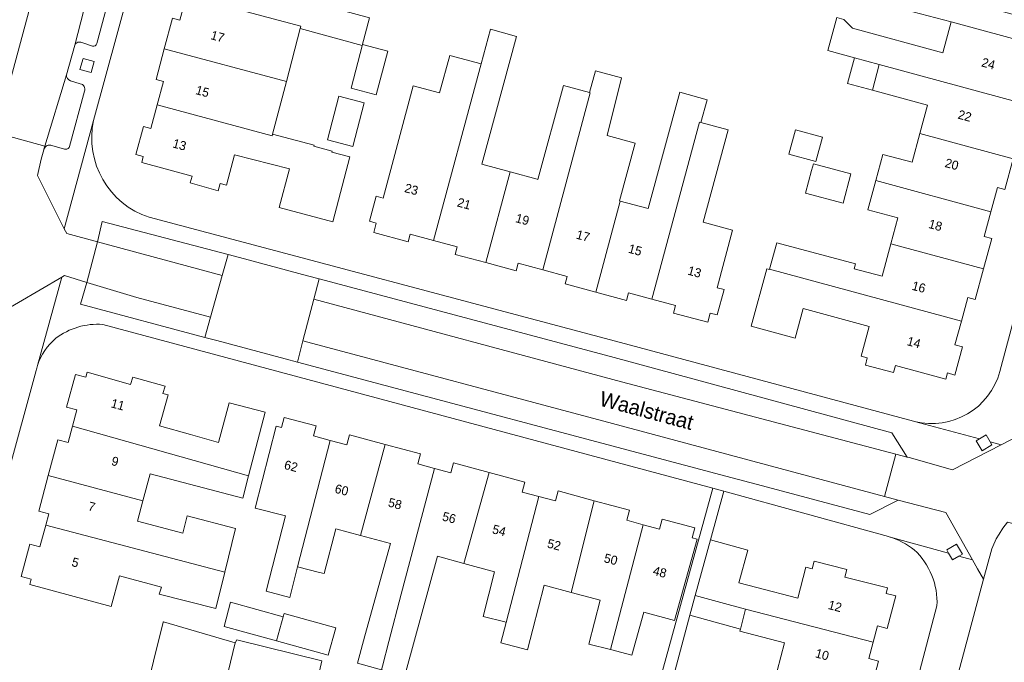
# Model space of a CAD drawing. Header units: metres. Extents: x 151448 to 154749, y 463108 to 465296.
# Tile 212 of 256: x 153396 to 153478, y 463590 to 463644. Entities that reach past the tile are written whole.
import ezdxf
from ezdxf.enums import TextEntityAlignment as Align

# ---------------------------------------------------------------- set-up
doc = ezdxf.new("R2010")
doc.units = ezdxf.units.M
for name, color, linetype, lineweight in [('B-PV-GR-GROENVOORZIENING-GV', 253, 'Continuous', 9), ('B-PV-OG-BEBOUWING-GV', 1, 'Continuous', 9), ('B-PV-OG-BEBOUWING-T18', 2, 'Continuous', 9), ('B-PV-OG-TERREIN_ERF-GV', 253, 'Continuous', 9), ('B-PV-OG-TOPOGRAFIE-T18', 2, 'Continuous', 9), ('B-PV-VH-OPENVERHARDING_BETONSTRAATSTEEN-GV', 253, 'Continuous', 9), ('B-PV-VH-OPENVERHARDING_STRAATBAKSTEEN-GV', 253, 'Continuous', 9), ('B-PV-VH-OPENVERHARDING_TEGEL-GV', 253, 'Continuous', 9)]:
    doc.layers.add(name, color=color, linetype=linetype, lineweight=lineweight)
doc.styles.add('Drong', font='txt', dxfattribs={"height": 1.8})

msp = doc.modelspace()

# ---------------------------------------------------------------- linework, layer by layer
at = {"layer": 'B-PV-GR-GROENVOORZIENING-GV', "flags": 128}
for points in [[(153401.97, 463639.413), (153402.231, 463640.338), (153401.307, 463640.599), (153401.046, 463639.675)], [(153476.014, 463608.873), (153475.746, 463608.717), (153476.229, 463607.888), (153477.059, 463608.37), (153476.907, 463608.632), (153476.576, 463609.2)], [(153473.449, 463599.343), (153473.77, 463598.791), (153474.311, 463599.105), (153474.6, 463599.273), (153474.117, 463600.103), (153473.287, 463599.62)]]:
    msp.add_lwpolyline(points, close=True, dxfattribs=at)
at = {"layer": 'B-PV-OG-BEBOUWING-GV', "flags": 128}
for points in [[(153409.917, 463645.834), (153419.46, 463643.281), (153419.411, 463643.094), (153424.576, 463641.689), (153425.174, 463643.981), (153417.069, 463646.209), (153417.742, 463648.658), (153410.525, 463650.59), (153409.845, 463648.041), (153410.463, 463647.875)], [(153418.247, 463638.682), (153419.411, 463643.094), (153419.46, 463643.281), (153409.917, 463645.834), (153409.371, 463643.793), (153408.749, 463643.959), (153408.067, 463641.406)], [(153465.603, 463640.651), (153467.666, 463640.092), (153479.44, 463636.9), (153479.971, 463638.864), (153480.6, 463638.7), (153481.212, 463641.049), (153480.583, 463641.212), (153480.724, 463641.725), (153473.662, 463643.639), (153472.965, 463641.07), (153465.447, 463643.108), (153464.714, 463643.845), (153464.117, 463644.007), (153463.371, 463641.256)], [(153437.439, 463642.434), (153435.259, 463643.03), (153434.481, 463640.134), (153430.524, 463625.408), (153432.487, 463624.881), (153432.32, 463624.258), (153434.863, 463623.577), (153436.896, 463631.14), (153434.527, 463631.783)], [(153425.744, 463637.552), (153426.705, 463641.197), (153424.602, 463641.752), (153423.641, 463638.107)], [(153407.477, 463636.717), (153417.053, 463634.155), (153417.089, 463634.294), (153418.247, 463638.682), (153408.067, 463641.406), (153407.385, 463638.852), (153408.004, 463638.686)], [(153431.869, 463640.836), (153431, 463637.729), (153428.814, 463638.315), (153426.305, 463628.95), (153425.728, 463629.104), (153425.168, 463627.016), (153425.745, 463626.861), (153425.534, 463626.074), (153428.393, 463625.308), (153428.561, 463625.936), (153430.524, 463625.408), (153434.481, 463640.134)], [(153467.666, 463640.092), (153465.603, 463640.651), (153465.027, 463638.501), (153467.091, 463637.948)], [(153471.056, 463634.328), (153478.834, 463632.22), (153479.522, 463634.769), (153478.908, 463634.935), (153479.44, 463636.9), (153467.666, 463640.092), (153467.091, 463637.948), (153471.696, 463636.713)], [(153446.191, 463638.967), (153444.007, 463639.566), (153443.511, 463637.757), (153443.582, 463637.738), (153439.613, 463622.966), (153441.652, 463622.418), (153441.486, 463621.803), (153444.036, 463621.107), (153446.078, 463628.707), (153446.021, 463628.722), (153447.325, 463633.536), (153444.988, 463634.169)], [(153443.511, 463637.757), (153441.353, 463638.349), (153439.204, 463630.514), (153439.163, 463630.524), (153436.896, 463631.14), (153434.863, 463623.577), (153437.407, 463622.896), (153437.573, 463623.514), (153439.613, 463622.966), (153443.582, 463637.738)], [(153423.778, 463633.258), (153424.74, 463636.903), (153422.627, 463637.461), (153421.666, 463633.816)], [(153444.036, 463621.107), (153446.587, 463620.411), (153446.757, 463621.044), (153448.721, 463620.515), (153452.692, 463635.293), (153452.801, 463635.263), (153453.31, 463637.156), (153451.04, 463637.778), (153448.404, 463628.076), (153446.078, 463628.707)], [(153407.477, 463636.717), (153406.95, 463634.748), (153406.334, 463634.913), (153405.698, 463632.583), (153406.326, 463632.415), (153406.194, 463631.922), (153410.394, 463630.789), (153410.242, 463630.225), (153412.571, 463629.561), (153412.732, 463630.158), (153413.25, 463630.018), (153413.936, 463632.552), (153418.496, 463631.391), (153417.644, 463628.159), (153422.121, 463626.978), (153423.547, 463632.383), (153422.049, 463632.779), (153422.074, 463632.875), (153420.545, 463633.279), (153420.57, 463633.375), (153417.089, 463634.294), (153417.053, 463634.155)], [(153448.721, 463620.515), (153450.685, 463619.986), (153450.517, 463619.358), (153453.377, 463618.595), (153453.584, 463619.366), (153454.161, 463619.21), (153454.739, 463621.318), (153454.151, 463621.476), (153455.447, 463626.291), (153452.992, 463626.951), (153455.064, 463634.655), (153452.801, 463635.263), (153452.692, 463635.293)], [(153462.386, 463632.012), (153462.929, 463634.031), (153460.678, 463634.636), (153460.136, 463632.617)], [(153478.834, 463632.22), (153471.056, 463634.328), (153470.414, 463631.934), (153467.969, 463632.591), (153467.375, 463630.405), (153476.976, 463627.795), (153477.529, 463629.838), (153478.145, 463629.671)], [(153461.515, 463629.364), (153464.647, 463628.524), (153465.303, 463630.969), (153462.175, 463631.819), (153462.026, 463631.263)], [(153476.976, 463627.795), (153467.375, 463630.405), (153466.713, 463627.97), (153469.203, 463627.302), (153468.623, 463625.144), (153476.355, 463623.042), (153477.043, 463625.584), (153476.423, 463625.752)], [(153474.511, 463618.689), (153475.047, 463620.668), (153475.667, 463620.5), (153476.355, 463623.042), (153468.623, 463625.144), (153467.895, 463622.431), (153465.585, 463623.051), (153465.695, 463623.461), (153459.126, 463625.21), (153458.526, 463623.035)], [(153458.526, 463623.035), (153458.512, 463622.986), (153458.294, 463623.046), (153456.98, 463618.276), (153460.644, 463617.267), (153461.328, 463619.751), (153466.829, 463618.255), (153466.153, 463615.767), (153466.667, 463615.628), (153466.506, 463615.034), (153468.845, 463614.401), (153469.006, 463614.995), (153473.204, 463613.858), (153473.342, 463614.369), (153473.969, 463614.199), (153474.603, 463616.541), (153473.976, 463616.711), (153474.511, 463618.689)], [(153415.091, 463605.782), (153416.471, 463611.1), (153413.475, 463611.878), (153412.605, 463608.586), (153410.254, 463609.247), (153407.667, 463609.974), (153408.387, 463612.536), (153407.963, 463612.655), (153408.139, 463613.282), (153405.443, 463614.029), (153405.27, 463613.412), (153401.636, 463614.433), (153401.521, 463614.007), (153400.672, 463614.236), (153399.936, 463611.521), (153400.788, 463611.291), (153400.42, 463609.928)], [(153419.188, 463598.209), (153421.893, 463608.743), (153420.507, 463609.115), (153420.731, 463609.95), (153418.067, 463610.665), (153417.843, 463609.829), (153417.409, 463609.946), (153415.652, 463603.105), (153418.175, 463602.457), (153416.56, 463596.166), (153418.533, 463595.659)], [(153400.42, 463609.928), (153400.052, 463608.564), (153399.198, 463608.795), (153398.403, 463605.821), (153406.298, 463603.71), (153406.892, 463605.947), (153414.613, 463603.942), (153415.091, 463605.782)], [(153421.893, 463608.743), (153419.188, 463598.209), (153421.014, 463597.738), (153421.396, 463597.639), (153422.361, 463601.382), (153424.417, 463600.825), (153426.471, 463608.411), (153423.504, 463609.207), (153423.28, 463608.371)], [(153426.185, 463589.628), (153426.269, 463589.935), (153426.797, 463591.971), (153427.825, 463595.939), (153430.583, 463606.413), (153429.214, 463606.78), (153429.438, 463607.616), (153426.471, 463608.411), (153424.417, 463600.825), (153426.917, 463600.148), (153424.796, 463592.456), (153424.169, 463590.182)], [(153426.185, 463589.628), (153427.322, 463589.315), (153427.106, 463588.424), (153430.381, 463587.616), (153430.646, 463588.795), (153428.219, 463589.46), (153430.858, 463599.082), (153433.038, 463598.491), (153435.148, 463606.08), (153432.177, 463606.881), (153431.952, 463606.046), (153430.583, 463606.413), (153427.825, 463595.939), (153426.797, 463591.971), (153426.269, 463589.935)], [(153398.403, 463605.821), (153397.607, 463602.848), (153398.448, 463602.621), (153398.197, 463601.69), (153413.109, 463597.76), (153414.003, 463601.391), (153409.981, 463602.471), (153409.611, 463600.999), (153405.843, 463601.999), (153406.298, 463603.71)], [(153435.148, 463606.08), (153433.038, 463598.491), (153435.601, 463597.798), (153434.64, 463594.075), (153436.458, 463593.606), (153436.572, 463593.577), (153439.281, 463604.069), (153437.895, 463604.443), (153438.12, 463605.278)], [(153441.994, 463596.067), (153443.913, 463603.715), (153440.893, 463604.53), (153440.668, 463603.695), (153439.281, 463604.069), (153436.572, 463593.577), (153436.128, 463591.855), (153438.343, 463591.283), (153438.787, 463593.005), (153439.735, 463596.679)], [(153444.402, 463595.415), (153443.46, 463591.767), (153445.254, 463591.304), (153447.981, 463601.721), (153446.613, 463602.09), (153446.839, 463602.926), (153443.913, 463603.715), (153441.994, 463596.067)], [(153445.254, 463591.304), (153447.048, 463590.842), (153448.049, 463594.428), (153450.592, 463593.718), (153452.487, 463600.506), (153452.062, 463600.62), (153452.287, 463601.456), (153449.574, 463602.188), (153449.349, 463601.352), (153447.981, 463601.721)], [(153407.649, 463595.927), (153412.362, 463594.728), (153413.109, 463597.76), (153398.197, 463601.69), (153397.708, 463599.879), (153396.867, 463600.106), (153396.135, 463597.39), (153396.975, 463597.163), (153396.858, 463596.729), (153403.654, 463594.894), (153404.345, 463597.453), (153407.829, 463596.512)], [(153456.529, 463594.672), (153467.158, 463591.926), (153467.519, 463593.288), (153468.334, 463593.072), (153469.053, 463595.778), (153468.238, 463595.994), (153468.357, 463596.445), (153464.794, 463597.354), (153464.957, 463597.993), (153462.244, 463598.686), (153462.081, 463598.046), (153461.539, 463598.185), (153460.88, 463595.602), (153457.451, 463596.477), (153455.948, 463596.86), (153456.701, 463599.603), (153453.591, 463600.457), (153452.32, 463595.828), (153455.059, 463595.076)], [(153455.059, 463595.076), (153452.32, 463595.828), (153451.864, 463594.169), (153456.096, 463593.007), (153456.529, 463594.672)], [(153417.419, 463592.037), (153417.971, 463594.047), (153413.593, 463595.264), (153413.052, 463593.237)], [(153421.734, 463590.851), (153422.36, 463593.128), (153418.053, 463594.317), (153417.971, 463594.047), (153417.419, 463592.037)], [(153467.158, 463591.926), (153456.529, 463594.672), (153456.096, 463593.007), (153456.049, 463592.828), (153459.765, 463591.859), (153459.161, 463589.544), (153466.827, 463587.38), (153467.614, 463590.347), (153466.796, 463590.563)], [(153413.986, 463591.874), (153408, 463593.621), (153407.992, 463593.588), (153404.739, 463580.459), (153402.496, 463571.67), (153402.334, 463571.063), (153404.233, 463570.571), (153405.013, 463570.997), (153405.161, 463570.958), (153405.643, 463570.191), (153406.807, 463569.88), (153407.518, 463570.328), (153408.311, 463570.116), (153413.39, 463589.456)], [(153419.247, 463586.652), (153420.31, 463586.413), (153421.202, 463590.359), (153414.121, 463592.117), (153413.986, 463591.874), (153413.39, 463589.456), (153408.311, 463570.116), (153414.392, 463568.49)]]:
    msp.add_lwpolyline(points, close=True, dxfattribs=at)
at = {"layer": 'B-PV-OG-TERREIN_ERF-GV', "flags": 128}
for points in [[(153409.136, 463660.961), (153402.181, 463635.421), (153402.179, 463635.413)], [(153425.174, 463643.981), (153424.576, 463641.689), (153419.411, 463643.094), (153418.247, 463638.682), (153417.089, 463634.294), (153420.57, 463633.375), (153420.545, 463633.279), (153422.074, 463632.875), (153422.049, 463632.779), (153423.547, 463632.383), (153422.121, 463626.978), (153417.644, 463628.159), (153418.496, 463631.391), (153413.936, 463632.552), (153413.25, 463630.018), (153412.732, 463630.158), (153412.571, 463629.561), (153410.242, 463630.225), (153410.394, 463630.789), (153406.194, 463631.922), (153406.326, 463632.415), (153405.698, 463632.583), (153406.334, 463634.913), (153406.95, 463634.748), (153407.477, 463636.717), (153408.004, 463638.686), (153407.385, 463638.852), (153408.067, 463641.406), (153408.749, 463643.959), (153409.371, 463643.793), (153409.917, 463645.834)], [(153464.714, 463643.845), (153465.447, 463643.108), (153472.965, 463641.07), (153473.662, 463643.639), (153464.709, 463646.012)], [(153478.145, 463629.671), (153477.529, 463629.838), (153476.976, 463627.795), (153476.423, 463625.752), (153477.043, 463625.584), (153476.355, 463623.042), (153475.667, 463620.5), (153475.047, 463620.668), (153474.511, 463618.689), (153473.976, 463616.711), (153474.603, 463616.541), (153473.969, 463614.199), (153473.342, 463614.369), (153473.204, 463613.858), (153469.006, 463614.995), (153468.845, 463614.401), (153466.506, 463615.034), (153466.667, 463615.628), (153466.153, 463615.767), (153466.829, 463618.255), (153461.328, 463619.751), (153460.644, 463617.267), (153456.98, 463618.276), (153458.294, 463623.046), (153458.512, 463622.986), (153458.526, 463623.035), (153459.126, 463625.21), (153465.695, 463623.461), (153465.585, 463623.051), (153467.895, 463622.431), (153468.623, 463625.144), (153469.203, 463627.302), (153466.713, 463627.97), (153467.375, 463630.405), (153467.969, 463632.591), (153470.414, 463631.934), (153471.056, 463634.328), (153471.696, 463636.713), (153467.091, 463637.948), (153465.027, 463638.501), (153465.603, 463640.651), (153463.371, 463641.256), (153464.117, 463644.007)], [(153477.726, 463614.506), (153484.716, 463640.643)], [(153406.821, 463627.352), (153446.521, 463616.808), (153470.507, 463610.355), (153470.603, 463610.334)], [(153432.537, 463584.693), (153438.294, 463583.232), (153438.592, 463583.156), (153440.326, 463589.365), (153448.921, 463587.111), (153453.786, 463604.765), (153402.943, 463618.423)], [(153397.386, 463614.566), (153392.491, 463596.769)], [(153424.169, 463590.182), (153424.796, 463592.456), (153426.917, 463600.148), (153424.417, 463600.825), (153422.361, 463601.382), (153421.396, 463597.639), (153421.014, 463597.738), (153419.188, 463598.209), (153418.533, 463595.659), (153416.56, 463596.166), (153418.175, 463602.457), (153415.652, 463603.105), (153417.409, 463609.946), (153417.843, 463609.829), (153418.067, 463610.665), (153420.731, 463609.95), (153420.507, 463609.115), (153421.893, 463608.743), (153423.28, 463608.371), (153423.504, 463609.207), (153426.471, 463608.411), (153429.438, 463607.616), (153429.214, 463606.78), (153430.583, 463606.413), (153431.952, 463606.046), (153432.177, 463606.881), (153435.148, 463606.08), (153438.12, 463605.278), (153437.895, 463604.443), (153439.281, 463604.069), (153440.668, 463603.695), (153440.893, 463604.53), (153443.913, 463603.715), (153446.839, 463602.926), (153446.613, 463602.09), (153447.981, 463601.721), (153449.349, 463601.352), (153449.574, 463602.188), (153452.287, 463601.456), (153452.062, 463600.62), (153452.487, 463600.506), (153450.592, 463593.718), (153448.049, 463594.428), (153447.048, 463590.842), (153445.254, 463591.304), (153443.46, 463591.767), (153444.402, 463595.415), (153441.994, 463596.067), (153439.735, 463596.679), (153438.787, 463593.005), (153438.343, 463591.283), (153436.128, 463591.855), (153436.572, 463593.577), (153436.458, 463593.606), (153434.64, 463594.075), (153435.601, 463597.798), (153433.038, 463598.491), (153430.858, 463599.082), (153428.219, 463589.46)], [(153468.49, 463600.708), (153468.439, 463600.725), (153454.704, 463604.511), (153453.591, 463600.457), (153456.701, 463599.603), (153455.948, 463596.86), (153457.451, 463596.477), (153460.88, 463595.602), (153461.539, 463598.185), (153462.081, 463598.046), (153462.244, 463598.686), (153464.957, 463597.993), (153464.794, 463597.354), (153468.357, 463596.445), (153468.238, 463595.994), (153469.053, 463595.778), (153468.334, 463593.072), (153467.519, 463593.288), (153467.158, 463591.926), (153466.796, 463590.563), (153467.614, 463590.347), (153466.827, 463587.38)], [(153454.769, 463567.199), (153455.466, 463569.754), (153449.445, 463571.396), (153451.202, 463577.837), (153448.712, 463578.515), (153449.787, 463582.454), (153452.276, 463581.775), (153451.473, 463578.83), (153463.158, 463575.712), (153458.1, 463556.755), (153462.019, 463555.808), (153467.492, 463576.036), (153472.472, 463594.945)], [(153404.739, 463580.459), (153407.992, 463593.588), (153408, 463593.621), (153413.986, 463591.874), (153414.121, 463592.117), (153421.202, 463590.359), (153420.31, 463586.413)]]:
    msp.add_lwpolyline(points, dxfattribs=at)
for points in [[(153434.481, 463640.134), (153435.259, 463643.03), (153437.439, 463642.434), (153434.527, 463631.783), (153436.896, 463631.14), (153439.163, 463630.524), (153439.204, 463630.514), (153441.353, 463638.349), (153443.511, 463637.757), (153444.007, 463639.566), (153446.191, 463638.967), (153444.988, 463634.169), (153447.325, 463633.536), (153446.021, 463628.722), (153446.078, 463628.707), (153448.404, 463628.076), (153451.04, 463637.778), (153453.31, 463637.156), (153452.801, 463635.263), (153455.064, 463634.655), (153452.992, 463626.951), (153455.447, 463626.291), (153454.151, 463621.476), (153454.739, 463621.318), (153454.161, 463619.21), (153453.584, 463619.366), (153453.377, 463618.595), (153450.517, 463619.358), (153450.685, 463619.986), (153448.721, 463620.515), (153446.757, 463621.044), (153446.587, 463620.411), (153444.036, 463621.107), (153441.486, 463621.803), (153441.652, 463622.418), (153439.613, 463622.966), (153437.573, 463623.514), (153437.407, 463622.896), (153434.863, 463623.577), (153432.32, 463624.258), (153432.487, 463624.881), (153430.524, 463625.408), (153428.561, 463625.936), (153428.393, 463625.308), (153425.534, 463626.074), (153425.745, 463626.861), (153425.168, 463627.016), (153425.728, 463629.104), (153426.305, 463628.95), (153428.814, 463638.315), (153431, 463637.729), (153431.869, 463640.836)], [(153425.744, 463637.552), (153423.641, 463638.107), (153424.602, 463641.752), (153426.705, 463641.197)], [(153423.778, 463633.258), (153421.666, 463633.816), (153422.627, 463637.461), (153424.74, 463636.903)], [(153462.386, 463632.012), (153460.136, 463632.617), (153460.678, 463634.636), (153462.929, 463634.031)], [(153464.647, 463628.524), (153461.515, 463629.364), (153462.026, 463631.263), (153462.175, 463631.819), (153465.303, 463630.969)], [(153398.197, 463601.69), (153398.448, 463602.621), (153397.607, 463602.848), (153398.403, 463605.821), (153399.198, 463608.795), (153400.052, 463608.564), (153400.42, 463609.928), (153400.788, 463611.291), (153399.936, 463611.521), (153400.672, 463614.236), (153401.521, 463614.007), (153401.636, 463614.433), (153405.27, 463613.412), (153405.443, 463614.029), (153408.139, 463613.282), (153407.963, 463612.655), (153408.387, 463612.536), (153407.667, 463609.974), (153410.254, 463609.247), (153412.605, 463608.586), (153413.475, 463611.878), (153416.471, 463611.1), (153415.091, 463605.782), (153414.613, 463603.942), (153406.892, 463605.947), (153406.298, 463603.71), (153405.843, 463601.999), (153409.611, 463600.999), (153409.981, 463602.471), (153414.003, 463601.391), (153413.109, 463597.76), (153412.362, 463594.728), (153407.649, 463595.927), (153407.829, 463596.512), (153404.345, 463597.453), (153403.654, 463594.894), (153396.858, 463596.729), (153396.975, 463597.163), (153396.135, 463597.39), (153396.867, 463600.106), (153397.708, 463599.879)], [(153422.36, 463593.128), (153421.734, 463590.851), (153417.419, 463592.037), (153413.052, 463593.237), (153413.593, 463595.264), (153417.971, 463594.047), (153418.053, 463594.317)], [(153450.543, 463589.183), (153458.548, 463587.193), (153459.161, 463589.544), (153459.765, 463591.859), (153456.049, 463592.828), (153456.096, 463593.007), (153451.864, 463594.169)]]:
    msp.add_lwpolyline(points, close=True, dxfattribs=at)
at = {"layer": 'B-PV-OG-TERREIN_ERF-GV'}
for points in [[(153402.179, 463635.413, 0.383785), (153406.821, 463627.352)], [(153402.943, 463618.423, 0.181816), (153399.028, 463617.259)], [(153399.028, 463617.259, 0.138991), (153397.504, 463614.999)], [(153397.504, 463614.999, 0.023256), (153397.386, 463614.566)], [(153470.603, 463610.334, 0.409444), (153477.726, 463614.506)], [(153470.579, 463599.619, 0.092465), (153468.49, 463600.708)], [(153472.472, 463594.945, 0.223634), (153470.579, 463599.619)]]:
    msp.add_lwpolyline(points, format="xyb", dxfattribs=at)
at = {"layer": 'B-PV-VH-OPENVERHARDING_BETONSTRAATSTEEN-GV', "flags": 128}
for points in [[(153402.212, 463664.505), (153401.699, 463662.035), (153398.218, 463650.025), (153398.218, 463650.014), (153398.216, 463649.979), (153397.662, 463647.774), (153397.649, 463647.746), (153394.447, 463635.829)], [(153394.452, 463635.469), (153394.171, 463634.369), (153398.113, 463633.286), (153399.914, 463639.241), (153400.613, 463641.704), (153403.673, 463653.64)], [(153403.673, 463653.64), (153400.613, 463641.704)], [(153402.453, 463641.834), (153405.234, 463652.182)], [(153394.437, 463635.848), (153394.447, 463635.829), (153397.649, 463647.746)], [(153401.198, 463641.923), (153402.087, 463641.625)], [(153399.914, 463639.241), (153398.113, 463633.286), (153398.035, 463633.029)], [(153401.071, 463638.492), (153400.244, 463638.732)], [(153400.165, 463633.242), (153401.415, 463637.856)], [(153389.661, 463618.127), (153389.26, 463616.662), (153388.96, 463615.563), (153392.876, 463614.467), (153393.156, 463615.616), (153394.089, 463619.191), (153399.534, 463622.361), (153399.747, 463622.485), (153401.605, 463621.926), (153402.502, 463625.31), (153399.95, 463625.996), (153399.722, 463626.395), (153397.519, 463630.824), (153397.824, 463632.206), (153398.021, 463632.983), (153398.035, 463633.029), (153398.113, 463633.286), (153394.171, 463634.369)], [(153398.712, 463633.332), (153399.757, 463633.043)], [(153479.495, 463609.238), (153477.828, 463608.383), (153473.777, 463606.306), (153470.161, 463607.311), (153470.001, 463607.355), (153469.051, 463607.604), (153468.113, 463604.062), (153469.249, 463603.757), (153473.204, 463602.737), (153475.437, 463598.795), (153475.866, 463598.039), (153476.357, 463597.172), (153477.037, 463599.693), (153477.122, 463599.906), (153477.42, 463600.533), (153477.646, 463600.933), (153477.962, 463601.417), (153478.348, 463601.92)]]:
    msp.add_lwpolyline(points, dxfattribs=at)
at = {"layer": 'B-PV-VH-OPENVERHARDING_BETONSTRAATSTEEN-GV'}
for points in [[(153400.613, 463641.704, -0.43152), (153401.198, 463641.923)], [(153402.087, 463641.625, 0.384639), (153402.453, 463641.834)], [(153400.244, 463638.732, -0.306358), (153399.914, 463639.241)], [(153401.415, 463637.856, 0.479023), (153401.071, 463638.492)], [(153398.035, 463633.029, -0.429155), (153398.712, 463633.332)], [(153399.757, 463633.043, 0.443355), (153400.165, 463633.242)]]:
    msp.add_lwpolyline(points, format="xyb", dxfattribs=at)
at = {"layer": 'B-PV-VH-OPENVERHARDING_BETONSTRAATSTEEN-GV', "flags": 128}
for points in [[(153412.904, 463622.506), (153413.393, 463624.24), (153402.9, 463627), (153402.502, 463625.31)], [(153411.922, 463619.031), (153411.443, 463617.335), (153412.461, 463617.065), (153418.146, 463615.554), (153419.171, 463615.281), (153419.628, 463617.04), (153420.531, 463620.515), (153420.971, 463622.219), (153420.016, 463622.473), (153414.342, 463623.986), (153413.393, 463624.24), (153412.904, 463622.506)], [(153411.443, 463617.335), (153411.922, 463619.031), (153405.775, 463620.675), (153401.605, 463621.926), (153401.1, 463620.1)], [(153420.971, 463622.219), (153420.531, 463620.515), (153446.184, 463613.626), (153469.051, 463607.604), (153470.001, 463607.355), (153468.726, 463609.381), (153445.269, 463615.74)], [(153469.249, 463603.757), (153468.113, 463604.062), (153445.433, 463610.146), (153419.628, 463617.04), (153419.171, 463615.281), (153454.867, 463605.777), (153457.935, 463604.958), (153466.867, 463602.573)]]:
    msp.add_lwpolyline(points, close=True, dxfattribs=at)
at = {"layer": 'B-PV-VH-OPENVERHARDING_STRAATBAKSTEEN-GV', "flags": 128}
for points in [[(153411.922, 463619.031), (153412.904, 463622.506), (153402.502, 463625.31), (153401.605, 463621.926), (153405.775, 463620.675)], [(153420.531, 463620.515), (153419.628, 463617.04), (153445.433, 463610.146), (153468.113, 463604.062), (153469.051, 463607.604), (153446.184, 463613.626)]]:
    msp.add_lwpolyline(points, close=True, dxfattribs=at)
msp.add_lwpolyline([(153487.601, 463599.555), (153478.348, 463601.92), (153477.962, 463601.417), (153477.646, 463600.933), (153477.42, 463600.533), (153477.122, 463599.906), (153477.037, 463599.693), (153476.357, 463597.172), (153469.595, 463571.955), (153467.552, 463564.17), (153472.018, 463562.986), (153478.881, 463589.094), (153481.194, 463596.799)], dxfattribs=at)
at = {"layer": 'B-PV-VH-OPENVERHARDING_TEGEL-GV', "flags": 128}
for points in [[(153398.035, 463633.029), (153398.021, 463632.983), (153397.824, 463632.206), (153397.519, 463630.824), (153399.722, 463626.395), (153402.179, 463635.413), (153402.181, 463635.421), (153409.136, 463660.961), (153409.407, 463661.959), (153416.586, 463688.321)], [(153470.603, 463610.334), (153476.014, 463608.873), (153476.576, 463609.2), (153476.907, 463608.632), (153477.828, 463608.383), (153479.495, 463609.238), (153480.089, 463611.458), (153480.155, 463611.706), (153478.821, 463613.672), (153493.31, 463667.693), (153495.392, 463668.758), (153495.43, 463668.895), (153496.505, 463673.07), (153495.953, 463673.991), (153495.456, 463674.127), (153494.912, 463673.8), (153494.57, 463674.368), (153488.373, 463676.057)], [(153492.285, 463668.949), (153485.227, 463642.557), (153484.716, 463640.643), (153477.726, 463614.506)], [(153405.234, 463652.182), (153402.453, 463641.834)], [(153400.613, 463641.704), (153399.914, 463639.241)], [(153402.087, 463641.625), (153401.198, 463641.923)], [(153400.244, 463638.732), (153401.071, 463638.492)], [(153401.415, 463637.856), (153400.165, 463633.242)], [(153402.179, 463635.413), (153399.722, 463626.395), (153399.95, 463625.996), (153402.502, 463625.31), (153402.9, 463627), (153413.393, 463624.24), (153414.342, 463623.986), (153420.016, 463622.473), (153420.971, 463622.219), (153445.269, 463615.74), (153468.726, 463609.381), (153470.001, 463607.355), (153470.161, 463607.311), (153473.777, 463606.306), (153477.828, 463608.383), (153476.907, 463608.632), (153477.059, 463608.37), (153476.229, 463607.888), (153475.746, 463608.717), (153476.014, 463608.873), (153470.603, 463610.334)], [(153399.757, 463633.043), (153398.712, 463633.332)], [(153470.603, 463610.334), (153470.507, 463610.355), (153446.521, 463616.808), (153406.821, 463627.352)], [(153397.504, 463614.999), (153399.534, 463622.361), (153394.089, 463619.191), (153393.156, 463615.616), (153392.876, 463614.467), (153393.013, 463614.247), (153393.52, 463614.041), (153394.295, 463613.837), (153394.563, 463613.659), (153394.625, 463613.303), (153389.892, 463596.14), (153389.745, 463595.812), (153389.448, 463595.81), (153388.524, 463596.073), (153388.197, 463596.071), (153388.019, 463595.833), (153383.578, 463578.979), (153383.394, 463578.283), (153384.73, 463574.193), (153387.686, 463573.369), (153386.664, 463575.422), (153392.456, 463596.642), (153392.491, 463596.769), (153397.386, 463614.566)], [(153454.867, 463605.777), (153419.171, 463615.281), (153418.146, 463615.554), (153412.461, 463617.065), (153411.443, 463617.335), (153401.1, 463620.1), (153401.605, 463621.926), (153399.747, 463622.485), (153399.534, 463622.361), (153397.504, 463614.999)], [(153402.943, 463618.423), (153453.786, 463604.765), (153454.704, 463604.511), (153468.439, 463600.725), (153468.49, 463600.708), (153473.449, 463599.343), (153473.287, 463599.62), (153474.117, 463600.103), (153474.6, 463599.273), (153474.311, 463599.105), (153475.437, 463598.795), (153473.204, 463602.737), (153469.249, 463603.757), (153466.867, 463602.573), (153457.935, 463604.958), (153454.867, 463605.777)], [(153476.357, 463597.172), (153475.866, 463598.039), (153475.437, 463598.795), (153474.311, 463599.105), (153473.77, 463598.791), (153473.449, 463599.343), (153468.49, 463600.708)], [(153472.472, 463594.945), (153467.492, 463576.036), (153462.019, 463555.808), (153459.34, 463554.537), (153464.647, 463553.102), (153467.392, 463563.56), (153467.552, 463564.17), (153469.595, 463571.955), (153476.357, 463597.172)]]:
    msp.add_lwpolyline(points, dxfattribs=at)
for points in [[(153464.178, 463653.702), (153465.332, 463658.114), (153463.973, 463658.469), (153461.493, 463648.987), (153457.284, 463650.088), (153457.367, 463650.407), (153455.377, 463650.958), (153452.302, 463651.809), (153450.203, 463652.39), (153447.98, 463653.005), (153447.581, 463651.425), (153451.886, 463650.341), (153451.625, 463649.307), (153464.709, 463646.012), (153473.662, 463643.639), (153480.724, 463641.725), (153484.716, 463640.643), (153485.227, 463642.557), (153465.607, 463647.809), (153463.084, 463649.518), (153463.556, 463651.323)], [(153401.97, 463639.413), (153401.046, 463639.675), (153401.307, 463640.599), (153402.231, 463640.338)], [(153444.512, 463587.233), (153447.2, 463586.528), (153449.625, 463585.893), (153449.983, 463587.176), (153450.543, 463589.183), (153451.864, 463594.169), (153452.32, 463595.828), (153453.591, 463600.457), (153454.704, 463604.511), (153453.786, 463604.765), (153448.921, 463587.111), (153440.326, 463589.365), (153438.592, 463583.156), (153433.554, 463564.391), (153434.497, 463564.145), (153439.626, 463583.528), (153440.993, 463588.155), (153441.585, 463588)]]:
    msp.add_lwpolyline(points, close=True, dxfattribs=at)
at = {"layer": 'B-PV-VH-OPENVERHARDING_TEGEL-GV'}
for points in [[(153401.198, 463641.923, 0.43152), (153400.613, 463641.704)], [(153402.453, 463641.834, -0.384639), (153402.087, 463641.625)], [(153399.914, 463639.241, 0.306358), (153400.244, 463638.732)], [(153401.071, 463638.492, -0.479023), (153401.415, 463637.856)], [(153406.821, 463627.352, -0.383785), (153402.179, 463635.413)], [(153398.712, 463633.332, 0.429155), (153398.035, 463633.029)], [(153400.165, 463633.242, -0.443355), (153399.757, 463633.043)], [(153399.028, 463617.259, -0.181816), (153402.943, 463618.423)], [(153397.504, 463614.999, -0.138991), (153399.028, 463617.259)], [(153397.386, 463614.566, -0.023256), (153397.504, 463614.999)], [(153477.726, 463614.506, -0.409444), (153470.603, 463610.334)], [(153468.49, 463600.708, -0.092465), (153470.579, 463599.619)], [(153470.579, 463599.619, -0.223634), (153472.472, 463594.945)]]:
    msp.add_lwpolyline(points, format="xyb", dxfattribs=at)

# ---------------------------------------------------------------- texts
at = {"layer": 'B-PV-OG-BEBOUWING-T18', "style": 'Drong'}
for s, rotation, p in [('17', 344.6, (153412.519, 463642.43)), ('24', 345, (153476.765, 463640.168)), ('15', 344.6, (153411.26, 463637.847)), ('22', 345, (153474.798, 463635.818)), ('13', 344.6, (153409.345, 463633.407)), ('20', 345, (153473.714, 463631.777)), ('23', 344.8, (153428.673, 463629.686)), ('21', 344.8, (153433.065, 463628.494)), ('19', 344.8, (153437.927, 463627.174)), ('18', 345, (153472.35, 463626.692)), ('17', 344.8, (153442.981, 463625.803)), ('15', 344.8, (153447.323, 463624.624)), ('13', 344.8, (153452.271, 463622.802)), ('16', 345, (153470.966, 463621.536)), ('14', 345, (153470.553, 463616.919)), ('11', 345.1, (153404.205, 463611.736)), ('9', 345.1, (153403.971, 463607)), ('62', 345.5, (153418.639, 463606.608)), ('60', 345.5, (153422.862, 463604.62)), ('58', 345.5, (153427.308, 463603.472)), ('7', 345.1, (153402.029, 463603.221)), ('56', 345.5, (153431.817, 463602.309)), ('54', 345.5, (153435.984, 463601.233)), ('52', 345.5, (153440.566, 463600.05)), ('5', 345.2, (153400.662, 463598.57)), ('50', 345.5, (153445.293, 463598.831)), ('48', 345.5, (153449.377, 463597.777)), ('12', 345.1, (153463.982, 463594.93)), ('10', 345.1, (153462.91, 463590.894))]:
    msp.add_text(s, height=0.75, rotation=rotation, dxfattribs=at).set_placement(p, align=Align.MIDDLE)
at = {"layer": 'B-PV-OG-TOPOGRAFIE-T18', "style": 'Drong'}
msp.add_text('Waalstraat', height=1.25, rotation=345, dxfattribs=at).set_placement((153448.282, 463611.264), align=Align.MIDDLE)

doc.saveas('drawing.dxf')
